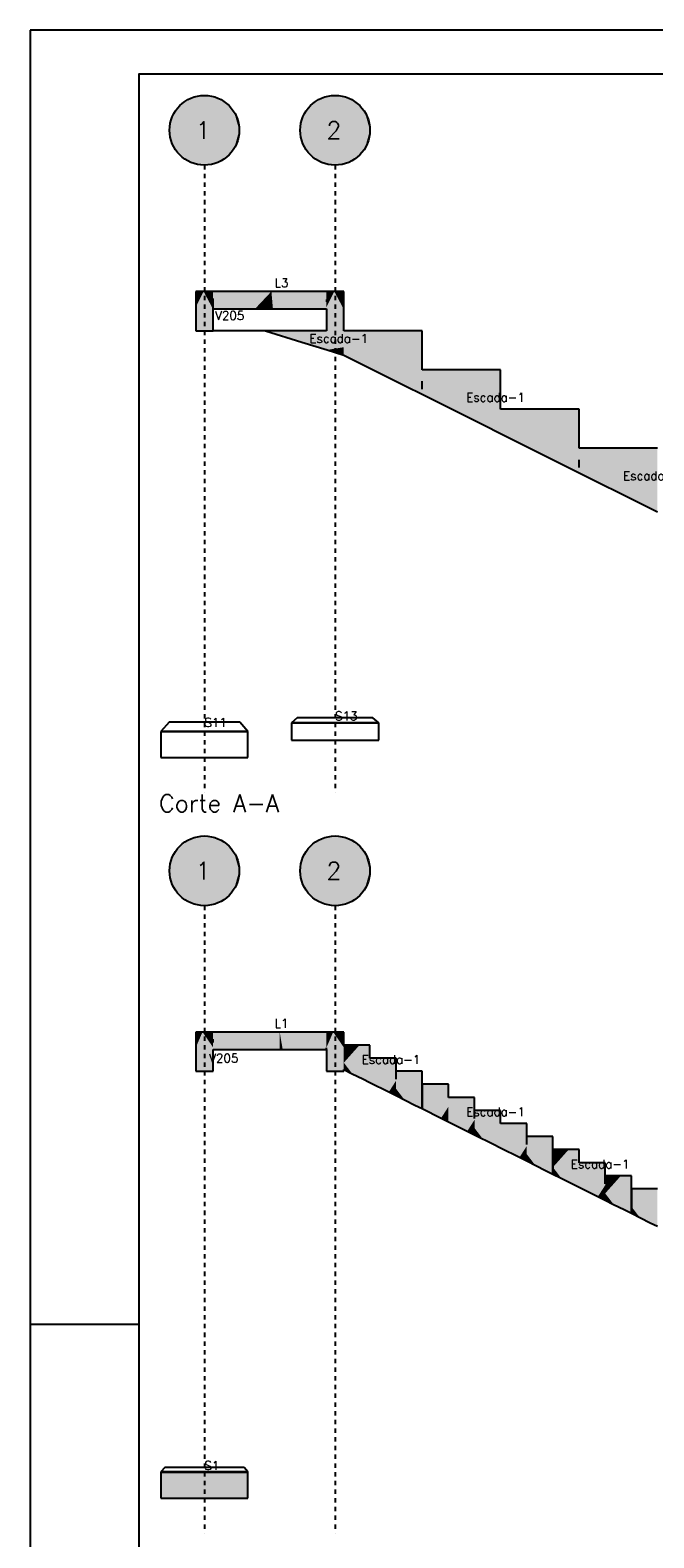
# Model space of a CAD drawing. Extents: x 0 to 84.1, y 0 to 59.4.
# Tile 2 of 5: x 0 to 14.3, y 24.8 to 59.4. Entities that reach past the tile are written whole.
import ezdxf

# ---------------------------------------------------------------- set-up
doc = ezdxf.new("R2010")
doc.units = 0
doc.header["$LTSCALE"] = 0.05
doc.header["$MEASUREMENT"] = 0
doc.linetypes.add('ESTILO_TQS_0004', pattern=[2, 0.5, -0.4, 0.1, -0.4, 0.1, -0.5])
for name, color, linetype in [('1', 1, 'CONTINUOUS'), ('2', 2, 'CONTINUOUS'), ('6', 6, 'CONTINUOUS'), ('9', 9, 'CONTINUOUS')]:
    doc.layers.add(name, color=color, linetype=linetype)
doc.styles.get("Standard").update_dxf_attribs({"font": 'ROMANS.SHX'})

msp = doc.modelspace()

# ---------------------------------------------------------------- linework, layer by layer
at = {"layer": '1', "linetype": 'ESTILO_TQS_0004'}
for p, q in [((4, 56.302), (4, 41.902)), ((7, 56.302), (7, 41.902)), ((4, 39.304), (4, 24.904)), ((7, 39.304), (7, 24.904))]:
    msp.add_line(p, q, dxfattribs=at)
at = {"layer": '2', "linetype": 'Continuous'}
for p, q in [((84.1, 59.4), (0, 59.4)), ((0, 59.4), (0, 0)), ((0, 29.7), (0.5, 29.7)), ((0.5, 29.7), (1.5, 29.7)), ((1.5, 29.7), (2.5, 29.7))]:
    msp.add_line(p, q, dxfattribs=at)
msp.add_lwpolyline([(83.1, 1), (2.5, 1), (2.5, 58.4), (83.1, 58.4), (83.1, 1)], dxfattribs=at)
for centre in [(4, 57.102), (7, 57.102), (4, 40.104), (7, 40.104)]:
    msp.add_circle(centre, 0.8, dxfattribs=at)
at = {"layer": '6', "linetype": 'Continuous'}
for p, q in [((3.982, 53.402), (3.8, 53.402)), ((3.8, 53.402), (3.8, 53.044)), ((4.2, 53.402), (3.982, 53.402)), ((5.538, 53.402), (4.2, 53.402)), ((6.8, 53.402), (5.538, 53.402)), ((6.982, 53.402), (6.8, 53.402)), ((7.2, 53.402), (6.982, 53.402)), ((7.2, 52.992), (7.2, 53.402)), ((3.8, 53.044), (3.8, 52.911)), ((4.2, 53.184), (4.2, 53.243)), ((4.2, 53.002), (4.2, 53.184)), ((4.2, 52.992), (4.2, 53.002)), ((4.2, 53.002), (5.16, 53.002)), ((4.2, 52.86), (4.2, 52.992)), ((5.16, 53.002), (5.538, 53.002)), ((5.538, 53.002), (5.573, 53.002)), ((5.573, 53.002), (6.8, 53.002)), ((6.8, 53.22), (6.8, 53.161)), ((6.8, 53.002), (6.8, 52.911)), ((7.2, 52.86), (7.2, 52.992)), ((3.8, 52.911), (3.8, 52.502)), ((4.2, 52.502), (4.2, 52.86)), ((6.8, 52.911), (6.8, 52.502)), ((7.2, 52.502), (7.2, 52.86)), ((3.8, 52.502), (3.982, 52.502)), ((3.982, 52.502), (4.141, 52.502)), ((4.141, 52.502), (4.2, 52.502)), ((6.8, 52.502), (4.2, 52.502)), ((5.4, 52.502), (6.24, 52.241)), ((8.04, 52.502), (7.2, 52.502)), ((8.419, 52.502), (8.04, 52.502)), ((9, 52.502), (8.419, 52.502)), ((9, 51.821), (9, 52.502)), ((6.24, 52.241), (6.821, 52.061)), ((6.821, 52.061), (7.2, 51.943)), ((7.2, 51.943), (8.621, 51.232)), ((9, 51.602), (9, 51.821)), ((9.84, 51.602), (9, 51.602)), ((10.219, 51.602), (9.84, 51.602)), ((10.8, 51.602), (10.219, 51.602)), ((10.8, 50.921), (10.8, 51.602)), ((8.621, 51.232), (9, 51.043)), ((9, 51.161), (9, 51.341)), ((9, 51.043), (10.421, 50.332)), ((10.8, 50.702), (10.8, 50.921)), ((11.64, 50.702), (10.8, 50.702)), ((12.019, 50.702), (11.64, 50.702)), ((12.6, 50.702), (12.019, 50.702)), ((12.6, 50.021), (12.6, 50.702)), ((10.421, 50.332), (10.8, 50.143)), ((10.8, 50.143), (12.221, 49.432)), ((12.6, 49.802), (12.6, 50.021)), ((13.44, 49.802), (12.6, 49.802)), ((12.6, 49.361), (12.6, 49.541)), ((13.819, 49.802), (13.44, 49.802)), ((14.4, 49.802), (13.819, 49.802)), ((12.221, 49.432), (12.6, 49.243)), ((12.6, 49.243), (14.021, 48.532)), ((14.021, 48.532), (14.4, 48.343)), ((6.132, 43.615), (6, 43.502)), ((6.245, 43.615), (6.132, 43.615)), ((7.868, 43.615), (6.245, 43.615)), ((8, 43.502), (7.868, 43.615)), ((3.189, 43.517), (3, 43.302)), ((3, 43.302), (3, 42.702)), ((5, 43.302), (3, 43.302)), ((3, 43.302), (5, 43.302)), ((3.351, 43.517), (3.189, 43.517)), ((4.811, 43.517), (3.351, 43.517)), ((5, 43.302), (4.811, 43.517)), ((5, 42.702), (5, 43.302)), ((6, 43.502), (6, 43.102)), ((8, 43.502), (6, 43.502)), ((6, 43.502), (8, 43.502)), ((8, 43.102), (8, 43.502)), ((6, 43.102), (8, 43.102)), ((3, 42.702), (5, 42.702)), ((3.956, 36.404), (3.8, 36.404)), ((3.8, 36.404), (3.8, 36.044)), ((4.2, 36.404), (3.956, 36.404)), ((5.728, 36.404), (4.2, 36.404)), ((6.8, 36.404), (5.728, 36.404)), ((6.956, 36.404), (6.8, 36.404)), ((7.2, 36.404), (6.956, 36.404)), ((7.2, 36.104), (7.2, 36.404)), ((3.8, 36.044), (3.8, 35.856)), ((4.2, 36.16), (4.2, 36.244)), ((4.2, 35.864), (4.2, 36.004)), ((4.2, 36.004), (5.186, 36.004)), ((5.186, 36.004), (5.728, 36.004)), ((5.728, 36.004), (5.797, 36.004)), ((5.797, 36.004), (6.8, 36.004)), ((6.8, 36.004), (6.8, 36.044)), ((6.8, 36.004), (6.8, 35.856)), ((7.8, 36.104), (7.2, 36.104)), ((7.8, 35.827), (7.8, 36.104)), ((3.8, 35.856), (3.8, 35.504)), ((4.2, 35.504), (4.2, 35.864)), ((6.8, 35.856), (6.8, 35.504)), ((7.8, 35.804), (7.8, 35.827)), ((7.993, 35.804), (7.8, 35.804)), ((8.16, 35.804), (7.993, 35.804)), ((8.4, 35.804), (8.16, 35.804)), ((8.4, 35.527), (8.4, 35.804)), ((3.8, 35.504), (3.956, 35.504)), ((3.956, 35.504), (4.116, 35.504)), ((4.116, 35.504), (4.2, 35.504)), ((6.8, 35.504), (6.956, 35.504)), ((6.956, 35.504), (7.116, 35.504)), ((7.116, 35.504), (7.2, 35.504)), ((7.2, 35.504), (7.2, 35.545)), ((7.2, 35.545), (7.393, 35.448)), ((7.393, 35.448), (7.633, 35.328)), ((7.633, 35.328), (7.8, 35.245)), ((8.4, 35.504), (8.4, 35.527)), ((8.4, 35.323), (8.4, 35.504)), ((8.593, 35.504), (8.4, 35.504)), ((8.76, 35.504), (8.593, 35.504)), ((9, 35.504), (8.76, 35.504)), ((9, 35.227), (9, 35.504)), ((7.8, 35.245), (8.233, 35.028)), ((8.233, 35.028), (8.4, 34.945)), ((9, 34.988), (9, 35.227)), ((9.193, 35.204), (9, 35.204)), ((9, 35.204), (9, 35.023)), ((9, 35.023), (9, 34.8)), ((9, 34.645), (9, 34.988)), ((9.36, 35.204), (9.193, 35.204)), ((9.6, 35.204), (9.36, 35.204)), ((9.6, 34.927), (9.6, 35.204)), ((8.4, 34.945), (8.833, 34.728)), ((8.833, 34.728), (9, 34.645)), ((9, 34.8), (9, 34.645)), ((9, 34.645), (9.433, 34.428)), ((9.6, 34.904), (9.6, 34.927)), ((9.793, 34.904), (9.6, 34.904)), ((9.96, 34.904), (9.793, 34.904)), ((10.2, 34.904), (9.96, 34.904)), ((10.2, 34.627), (10.2, 34.904)), ((10.2, 34.604), (10.2, 34.627)), ((9.433, 34.428), (9.6, 34.345)), ((9.6, 34.345), (10.033, 34.128)), ((10.2, 34.423), (10.2, 34.604)), ((10.393, 34.604), (10.2, 34.604)), ((10.56, 34.604), (10.393, 34.604)), ((10.8, 34.604), (10.56, 34.604)), ((10.8, 34.327), (10.8, 34.604)), ((10.8, 34.304), (10.8, 34.327)), ((10.993, 34.304), (10.8, 34.304)), ((11.16, 34.304), (10.993, 34.304)), ((11.4, 34.304), (11.16, 34.304)), ((11.4, 34.027), (11.4, 34.304)), ((10.033, 34.128), (10.2, 34.045)), ((10.2, 34.045), (10.633, 33.828)), ((11.4, 34.004), (11.4, 34.027)), ((11.4, 33.823), (11.4, 34.004)), ((11.593, 34.004), (11.4, 34.004)), ((11.76, 34.004), (11.593, 34.004)), ((12, 34.004), (11.76, 34.004)), ((12, 33.727), (12, 34.004)), ((10.633, 33.828), (10.8, 33.745)), ((10.8, 33.745), (11.233, 33.528)), ((12, 33.488), (12, 33.727)), ((12.6, 33.704), (12, 33.704)), ((12, 33.704), (12, 33.523)), ((12.6, 33.427), (12.6, 33.704)), ((11.233, 33.528), (11.4, 33.445)), ((11.4, 33.445), (11.833, 33.228)), ((11.833, 33.228), (12, 33.145)), ((12, 33.523), (12, 33.3)), ((12, 33.145), (12, 33.488)), ((12, 33.3), (12, 33.145)), ((12.6, 33.404), (12.6, 33.427)), ((12.793, 33.404), (12.6, 33.404)), ((12.96, 33.404), (12.793, 33.404)), ((13.2, 33.404), (12.96, 33.404)), ((13.2, 33.127), (13.2, 33.404)), ((12, 33.145), (12.193, 33.048)), ((12.193, 33.048), (12.433, 32.928)), ((12.433, 32.928), (12.6, 32.845)), ((13.2, 33.104), (13.2, 33.127)), ((13.2, 32.923), (13.2, 33.104)), ((13.8, 33.104), (13.2, 33.104)), ((13.8, 32.827), (13.8, 33.104)), ((12.6, 32.845), (13.033, 32.628)), ((13.033, 32.628), (13.2, 32.545)), ((13.2, 32.545), (13.393, 32.448)), ((13.8, 32.588), (13.8, 32.827)), ((13.993, 32.804), (13.8, 32.804)), ((13.8, 32.804), (13.8, 32.623)), ((13.8, 32.623), (13.8, 32.4)), ((13.8, 32.245), (13.8, 32.588)), ((14.16, 32.804), (13.993, 32.804)), ((14.4, 32.804), (14.16, 32.804)), ((13.393, 32.448), (13.633, 32.328)), ((13.633, 32.328), (13.8, 32.245)), ((13.8, 32.4), (13.8, 32.245)), ((13.8, 32.245), (14.233, 32.028)), ((14.233, 32.028), (14.4, 31.945)), ((3.002, 26.305), (3, 26.304)), ((3, 26.304), (5, 26.304)), ((3, 26.304), (3, 26.303)), ((3, 26.303), (3, 25.704)), ((3.003, 26.307), (3.002, 26.305)), ((3.088, 26.405), (3.003, 26.307)), ((4.994, 26.307), (3.003, 26.307)), ((3.164, 26.405), (3.088, 26.405)), ((4.912, 26.405), (3.164, 26.405)), ((4.997, 26.307), (4.912, 26.405)), ((4.997, 26.307), (4.994, 26.307)), ((5, 26.304), (4.997, 26.307)), ((5, 25.705), (5, 26.304)), ((5, 25.704), (5, 26.304)), ((3, 25.704), (4.997, 25.704)), ((4.997, 25.704), (5, 25.704)), ((5, 25.704), (5, 25.705))]:
    msp.add_line(p, q, dxfattribs=at)
at = {"layer": '9', "linetype": 'Continuous'}
for points in [[(4.8, 57.102), (3.632, 57.812), (3.539, 57.755)], [(4.8, 57.102), (3.732, 57.856), (3.632, 57.812)], [(4.8, 57.102), (3.837, 57.885), (3.732, 57.856)], [(4.8, 57.102), (3.945, 57.9), (3.837, 57.885)], [(4.8, 57.102), (4.055, 57.9), (3.945, 57.9)], [(4.8, 57.102), (4.163, 57.885), (4.055, 57.9)], [(4.8, 57.102), (4.268, 57.856), (4.163, 57.885)], [(4.8, 57.102), (4.368, 57.812), (4.268, 57.856)], [(4.8, 57.102), (4.461, 57.755), (4.368, 57.812)], [(7.8, 57.102), (6.632, 57.812), (6.539, 57.755)], [(7.8, 57.102), (6.732, 57.856), (6.632, 57.812)], [(7.8, 57.102), (6.837, 57.885), (6.732, 57.856)], [(7.8, 57.102), (6.945, 57.9), (6.837, 57.885)], [(7.8, 57.102), (7.055, 57.9), (6.945, 57.9)], [(7.8, 57.102), (7.163, 57.885), (7.055, 57.9)], [(7.8, 57.102), (7.268, 57.856), (7.163, 57.885)], [(7.8, 57.102), (7.368, 57.812), (7.268, 57.856)], [(7.8, 57.102), (7.461, 57.755), (7.368, 57.812)], [(4.8, 57.102), (3.317, 57.517), (3.266, 57.421)], [(4.8, 57.102), (3.379, 57.607), (3.317, 57.517)], [(4.8, 57.102), (3.454, 57.686), (3.379, 57.607)], [(4.8, 57.102), (3.539, 57.755), (3.454, 57.686)], [(4.8, 57.102), (4.546, 57.686), (4.461, 57.755)], [(4.8, 57.102), (4.621, 57.607), (4.546, 57.686)], [(4.8, 57.102), (4.684, 57.517), (4.621, 57.607)], [(4.8, 57.102), (4.734, 57.421), (4.684, 57.517)], [(7.8, 57.102), (6.317, 57.517), (6.266, 57.421)], [(7.8, 57.102), (6.379, 57.607), (6.317, 57.517)], [(7.8, 57.102), (6.454, 57.686), (6.379, 57.607)], [(7.8, 57.102), (6.539, 57.755), (6.454, 57.686)], [(7.8, 57.102), (7.546, 57.686), (7.461, 57.755)], [(7.8, 57.102), (7.621, 57.607), (7.546, 57.686)], [(7.8, 57.102), (7.684, 57.517), (7.621, 57.607)], [(7.8, 57.102), (7.734, 57.421), (7.684, 57.517)], [(4.8, 57.102), (3.208, 57.211), (3.2, 57.102)], [(4.8, 57.102), (3.2, 57.102), (3.208, 56.993)], [(4.8, 57.102), (3.23, 57.318), (3.208, 57.211)], [(4.8, 57.102), (3.208, 56.993), (3.23, 56.886)], [(4.8, 57.102), (3.266, 57.421), (3.23, 57.318)], [(4.8, 57.102), (3.23, 56.886), (3.266, 56.783)], [(4.8, 57.102), (3.266, 56.783), (3.317, 56.686)], [(4.8, 57.102), (3.317, 56.686), (3.379, 56.597)], [(4.8, 57.102), (3.379, 56.597), (3.454, 56.517)], [(4.8, 57.102), (3.454, 56.517), (3.539, 56.448)], [(4.8, 57.102), (3.539, 56.448), (3.632, 56.391)], [(4.8, 57.102), (3.632, 56.391), (3.732, 56.348)], [(4.8, 57.102), (3.732, 56.348), (3.837, 56.319)], [(4.8, 57.102), (3.837, 56.319), (3.945, 56.304)], [(4.8, 57.102), (3.945, 56.304), (4.055, 56.304)], [(4.8, 57.102), (4.055, 56.304), (4.163, 56.319)], [(4.8, 57.102), (4.163, 56.319), (4.268, 56.348)], [(4.8, 57.102), (4.268, 56.348), (4.368, 56.391)], [(4.8, 57.102), (4.368, 56.391), (4.461, 56.448)], [(4.8, 57.102), (4.461, 56.448), (4.546, 56.517)], [(4.8, 57.102), (4.546, 56.517), (4.621, 56.597)], [(4.8, 57.102), (4.621, 56.597), (4.684, 56.686)], [(4.8, 57.102), (4.684, 56.686), (4.734, 56.783)], [(4.8, 57.102), (4.77, 57.318), (4.734, 57.421)], [(4.8, 57.102), (4.734, 56.783), (4.77, 56.886)], [(4.8, 57.102), (4.793, 57.211), (4.77, 57.318)], [(4.8, 57.102), (4.77, 56.886), (4.793, 56.993)], [(4.8, 57.102), (4.793, 56.993), (4.8, 57.102)], [(7.8, 57.102), (6.208, 57.211), (6.2, 57.102)], [(7.8, 57.102), (6.2, 57.102), (6.208, 56.993)], [(7.8, 57.102), (6.23, 57.318), (6.208, 57.211)], [(7.8, 57.102), (6.208, 56.993), (6.23, 56.886)], [(7.8, 57.102), (6.266, 57.421), (6.23, 57.318)], [(7.8, 57.102), (6.23, 56.886), (6.266, 56.783)], [(7.8, 57.102), (6.266, 56.783), (6.317, 56.686)], [(7.8, 57.102), (6.317, 56.686), (6.379, 56.597)], [(7.8, 57.102), (6.379, 56.597), (6.454, 56.517)], [(7.8, 57.102), (6.454, 56.517), (6.539, 56.448)], [(7.8, 57.102), (6.539, 56.448), (6.632, 56.391)], [(7.8, 57.102), (6.632, 56.391), (6.732, 56.348)], [(7.8, 57.102), (6.732, 56.348), (6.837, 56.319)], [(7.8, 57.102), (6.837, 56.319), (6.945, 56.304)], [(7.8, 57.102), (6.945, 56.304), (7.055, 56.304)], [(7.8, 57.102), (7.055, 56.304), (7.163, 56.319)], [(7.8, 57.102), (7.163, 56.319), (7.268, 56.348)], [(7.8, 57.102), (7.268, 56.348), (7.368, 56.391)], [(7.8, 57.102), (7.368, 56.391), (7.461, 56.448)], [(7.8, 57.102), (7.461, 56.448), (7.546, 56.517)], [(7.8, 57.102), (7.546, 56.517), (7.621, 56.597)], [(7.8, 57.102), (7.621, 56.597), (7.684, 56.686)], [(7.8, 57.102), (7.684, 56.686), (7.734, 56.783)], [(7.8, 57.102), (7.77, 57.318), (7.734, 57.421)], [(7.8, 57.102), (7.734, 56.783), (7.77, 56.886)], [(7.8, 57.102), (7.793, 57.211), (7.77, 57.318)], [(7.8, 57.102), (7.77, 56.886), (7.793, 56.993)], [(7.8, 57.102), (7.793, 56.993), (7.8, 57.102)], [(3.982, 53.402), (3.8, 53.402), (3.8, 53.044)], [(3.982, 53.402), (3.8, 53.044), (3.8, 52.911)], [(3.982, 53.402), (3.8, 52.911), (3.8, 52.502)], [(3.982, 53.402), (3.8, 52.502), (3.982, 52.502)], [(3.982, 53.402), (3.982, 52.502), (4.141, 52.502)], [(3.982, 53.402), (4.141, 52.502), (4.2, 52.502)], [(3.982, 53.402), (4.2, 52.502), (4.2, 52.86)], [(3.982, 53.402), (4.2, 52.86), (4.2, 52.992)], [(3.982, 53.402), (4.2, 52.992), (4.2, 53.402)], [(3.982, 53.402), (4.2, 53.402), (4.041, 53.402)], [(3.982, 53.402), (4.041, 53.402), (3.982, 53.402)], [(5.538, 53.402), (4.561, 53.402), (4.2, 53.402)], [(5.538, 53.402), (4.2, 53.402), (4.2, 53.243)], [(5.538, 53.402), (4.2, 53.243), (4.2, 53.184)], [(5.538, 53.402), (4.2, 53.184), (4.2, 53.002)], [(5.538, 53.402), (4.2, 53.002), (5.16, 53.002)], [(5.538, 53.402), (5.16, 53.002), (5.538, 53.002)], [(5.538, 53.402), (5.538, 53.002), (5.573, 53.002)], [(5.538, 53.402), (5.573, 53.002), (6.8, 53.002)], [(5.538, 53.402), (6.8, 53.002), (6.8, 53.161)], [(5.538, 53.402), (6.8, 53.161), (6.8, 53.22)], [(5.538, 53.402), (6.8, 53.22), (6.8, 53.402)], [(5.538, 53.402), (6.8, 53.402), (5.573, 53.402)], [(5.538, 53.402), (5.573, 53.402), (5.538, 53.402)], [(6.982, 53.402), (6.8, 53.402), (6.8, 53.044)], [(6.982, 53.402), (6.8, 53.044), (6.8, 52.911)], [(6.982, 53.402), (6.8, 52.911), (6.8, 52.502)], [(6.982, 53.402), (6.8, 52.502), (6.982, 52.502)], [(6.982, 53.402), (6.982, 52.502), (7.141, 52.502)], [(6.982, 53.402), (7.141, 52.502), (7.2, 52.502)], [(6.982, 53.402), (7.2, 52.502), (7.2, 52.86)], [(6.982, 53.402), (7.2, 52.86), (7.2, 52.992)], [(6.982, 53.402), (7.2, 52.992), (7.2, 53.402)], [(6.982, 53.402), (7.2, 53.402), (7.041, 53.402)], [(6.982, 53.402), (7.041, 53.402), (6.982, 53.402)], [(7.2, 52.123), (6.24, 52.502), (5.4, 52.502)], [(7.2, 52.123), (5.4, 52.502), (6.24, 52.241)], [(7.2, 52.123), (6.619, 52.502), (6.24, 52.502)], [(7.2, 52.123), (7.2, 52.502), (6.619, 52.502)], [(7.2, 52.123), (7.2, 52.241), (7.2, 52.502)], [(8.621, 51.232), (8.04, 52.502), (7.2, 52.502)], [(8.621, 51.232), (7.2, 52.502), (7.2, 52.241)], [(8.621, 51.232), (8.419, 52.502), (8.04, 52.502)], [(8.621, 51.232), (9, 52.502), (8.419, 52.502)], [(8.621, 51.232), (9, 51.821), (9, 52.502)], [(7.2, 52.123), (6.24, 52.241), (6.821, 52.061)], [(7.2, 52.123), (6.821, 52.061), (7.2, 51.943)], [(8.621, 51.232), (7.2, 52.241), (7.2, 52.061)], [(7.2, 52.123), (7.2, 51.943), (7.2, 52.123)], [(8.621, 51.232), (7.2, 52.061), (7.2, 51.943)], [(8.621, 51.232), (7.2, 51.943), (8.04, 51.523)], [(8.621, 51.232), (9, 51.514), (9, 51.821)], [(10.421, 50.332), (9.84, 51.602), (9, 51.602)], [(10.421, 50.332), (9, 51.602), (9, 51.341)], [(10.421, 50.332), (10.219, 51.602), (9.84, 51.602)], [(10.421, 50.332), (10.8, 51.602), (10.219, 51.602)], [(10.421, 50.332), (10.8, 50.921), (10.8, 51.602)], [(8.621, 51.232), (8.04, 51.523), (8.621, 51.232)], [(8.621, 51.232), (9, 51.043), (9, 51.514)], [(10.421, 50.332), (9, 51.341), (9, 51.161)], [(10.421, 50.332), (9, 51.161), (9, 51.043)], [(10.421, 50.332), (9, 51.043), (9.84, 50.623)], [(10.421, 50.332), (10.8, 50.614), (10.8, 50.921)], [(10.421, 50.332), (9.84, 50.623), (10.421, 50.332)], [(10.421, 50.332), (10.8, 50.143), (10.8, 50.614)], [(12.221, 49.432), (11.64, 50.702), (10.8, 50.702)], [(12.221, 49.432), (10.8, 50.702), (10.8, 50.441)], [(12.221, 49.432), (12.019, 50.702), (11.64, 50.702)], [(12.221, 49.432), (12.6, 50.702), (12.019, 50.702)], [(12.221, 49.432), (12.6, 50.021), (12.6, 50.702)], [(12.221, 49.432), (10.8, 50.441), (10.8, 50.261)], [(12.221, 49.432), (10.8, 50.261), (10.8, 50.143)], [(12.221, 49.432), (10.8, 50.143), (11.64, 49.723)], [(12.221, 49.432), (12.6, 49.714), (12.6, 50.021)], [(12.221, 49.432), (11.64, 49.723), (12.221, 49.432)], [(12.221, 49.432), (12.6, 49.243), (12.6, 49.714)], [(13.44, 49.802), (12.6, 49.802), (13.44, 48.823)], [(13.44, 48.823), (12.6, 49.802), (12.6, 49.541)], [(13.44, 48.823), (12.6, 49.541), (12.6, 49.361)], [(13.44, 49.802), (13.44, 48.823), (14.021, 48.532)], [(13.44, 49.802), (14.021, 48.532), (13.819, 49.802)], [(14.4, 49.802), (13.819, 49.802), (14.021, 48.532)], [(14.4, 49.802), (14.021, 48.532), (14.4, 48.343)], [(13.44, 48.823), (12.6, 49.361), (12.6, 49.243)], [(4.8, 40.104), (3.732, 40.857), (3.632, 40.814)], [(4.8, 40.104), (3.837, 40.887), (3.732, 40.857)], [(4.8, 40.104), (3.945, 40.902), (3.837, 40.887)], [(4.8, 40.104), (4.055, 40.902), (3.945, 40.902)], [(4.8, 40.104), (4.163, 40.887), (4.055, 40.902)], [(4.8, 40.104), (4.268, 40.857), (4.163, 40.887)], [(4.8, 40.104), (4.368, 40.814), (4.268, 40.857)], [(7.8, 40.104), (6.732, 40.857), (6.632, 40.814)], [(7.8, 40.104), (6.837, 40.887), (6.732, 40.857)], [(7.8, 40.104), (6.945, 40.902), (6.837, 40.887)], [(7.8, 40.104), (7.055, 40.902), (6.945, 40.902)], [(7.8, 40.104), (7.163, 40.887), (7.055, 40.902)], [(7.8, 40.104), (7.268, 40.857), (7.163, 40.887)], [(7.8, 40.104), (7.368, 40.814), (7.268, 40.857)], [(4.8, 40.104), (3.316, 40.519), (3.266, 40.422)], [(4.8, 40.104), (3.379, 40.608), (3.316, 40.519)], [(4.8, 40.104), (3.454, 40.688), (3.379, 40.608)], [(4.8, 40.104), (3.539, 40.757), (3.454, 40.688)], [(4.8, 40.104), (3.632, 40.814), (3.539, 40.757)], [(4.8, 40.104), (4.461, 40.757), (4.368, 40.814)], [(4.8, 40.104), (4.546, 40.688), (4.461, 40.757)], [(4.8, 40.104), (4.621, 40.608), (4.546, 40.688)], [(4.8, 40.104), (4.683, 40.519), (4.621, 40.608)], [(4.8, 40.104), (4.734, 40.422), (4.683, 40.519)], [(7.8, 40.104), (6.316, 40.519), (6.266, 40.422)], [(7.8, 40.104), (6.379, 40.608), (6.316, 40.519)], [(7.8, 40.104), (6.454, 40.688), (6.379, 40.608)], [(7.8, 40.104), (6.539, 40.757), (6.454, 40.688)], [(7.8, 40.104), (6.632, 40.814), (6.539, 40.757)], [(7.8, 40.104), (7.461, 40.757), (7.368, 40.814)], [(7.8, 40.104), (7.546, 40.688), (7.461, 40.757)], [(7.8, 40.104), (7.621, 40.608), (7.546, 40.688)], [(7.8, 40.104), (7.683, 40.519), (7.621, 40.608)], [(7.8, 40.104), (7.734, 40.422), (7.683, 40.519)], [(4.8, 40.104), (3.207, 40.213), (3.2, 40.104)], [(4.8, 40.104), (3.23, 40.319), (3.207, 40.213)], [(4.8, 40.104), (3.266, 40.422), (3.23, 40.319)], [(4.8, 40.104), (4.77, 40.319), (4.734, 40.422)], [(4.8, 40.104), (4.792, 40.213), (4.77, 40.319)], [(7.8, 40.104), (6.207, 40.213), (6.2, 40.104)], [(7.8, 40.104), (6.23, 40.319), (6.207, 40.213)], [(7.8, 40.104), (6.266, 40.422), (6.23, 40.319)], [(7.8, 40.104), (7.77, 40.319), (7.734, 40.422)], [(7.8, 40.104), (7.792, 40.213), (7.77, 40.319)], [(4.8, 40.104), (3.2, 40.104), (3.207, 39.995)], [(4.8, 40.104), (3.207, 39.995), (3.23, 39.888)], [(4.8, 40.104), (3.23, 39.888), (3.266, 39.785)], [(4.8, 40.104), (3.266, 39.785), (3.316, 39.688)], [(4.8, 40.104), (3.316, 39.688), (3.379, 39.599)], [(4.8, 40.104), (3.379, 39.599), (3.454, 39.519)], [(4.8, 40.104), (3.454, 39.519), (3.539, 39.45)], [(4.8, 40.104), (3.539, 39.45), (3.632, 39.393)], [(4.8, 40.104), (3.632, 39.393), (3.732, 39.35)], [(4.8, 40.104), (3.732, 39.35), (3.837, 39.32)], [(4.8, 40.104), (3.837, 39.32), (3.945, 39.305)], [(4.8, 40.104), (3.945, 39.305), (4.055, 39.305)], [(4.8, 40.104), (4.055, 39.305), (4.163, 39.32)], [(4.8, 40.104), (4.163, 39.32), (4.268, 39.35)], [(4.8, 40.104), (4.268, 39.35), (4.368, 39.393)], [(4.8, 40.104), (4.368, 39.393), (4.461, 39.45)], [(4.8, 40.104), (4.461, 39.45), (4.546, 39.519)], [(4.8, 40.104), (4.546, 39.519), (4.621, 39.599)], [(4.8, 40.104), (4.621, 39.599), (4.683, 39.688)], [(4.8, 40.104), (4.683, 39.688), (4.734, 39.785)], [(4.8, 40.104), (4.734, 39.785), (4.77, 39.888)], [(4.8, 40.104), (4.77, 39.888), (4.792, 39.995)], [(4.8, 40.104), (4.792, 39.995), (4.8, 40.104)], [(7.8, 40.104), (6.2, 40.104), (6.207, 39.995)], [(7.8, 40.104), (6.207, 39.995), (6.23, 39.888)], [(7.8, 40.104), (6.23, 39.888), (6.266, 39.785)], [(7.8, 40.104), (6.266, 39.785), (6.316, 39.688)], [(7.8, 40.104), (6.316, 39.688), (6.379, 39.599)], [(7.8, 40.104), (6.379, 39.599), (6.454, 39.519)], [(7.8, 40.104), (6.454, 39.519), (6.539, 39.45)], [(7.8, 40.104), (6.539, 39.45), (6.632, 39.393)], [(7.8, 40.104), (6.632, 39.393), (6.732, 39.35)], [(7.8, 40.104), (6.732, 39.35), (6.837, 39.32)], [(7.8, 40.104), (6.837, 39.32), (6.945, 39.305)], [(7.8, 40.104), (6.945, 39.305), (7.055, 39.305)], [(7.8, 40.104), (7.055, 39.305), (7.163, 39.32)], [(7.8, 40.104), (7.163, 39.32), (7.268, 39.35)], [(7.8, 40.104), (7.268, 39.35), (7.368, 39.393)], [(7.8, 40.104), (7.368, 39.393), (7.461, 39.45)], [(7.8, 40.104), (7.461, 39.45), (7.546, 39.519)], [(7.8, 40.104), (7.546, 39.519), (7.621, 39.599)], [(7.8, 40.104), (7.621, 39.599), (7.683, 39.688)], [(7.8, 40.104), (7.683, 39.688), (7.734, 39.785)], [(7.8, 40.104), (7.734, 39.785), (7.77, 39.888)], [(7.8, 40.104), (7.77, 39.888), (7.792, 39.995)], [(7.8, 40.104), (7.792, 39.995), (7.8, 40.104)], [(3.956, 36.404), (3.8, 36.404), (3.8, 36.044)], [(3.956, 36.404), (3.8, 36.044), (3.8, 35.856)], [(3.956, 36.404), (3.8, 35.856), (3.8, 35.504)], [(3.956, 36.404), (3.8, 35.504), (3.956, 35.504)], [(3.956, 36.404), (3.956, 35.504), (4.116, 35.504)], [(3.956, 36.404), (4.116, 35.504), (4.2, 35.504)], [(3.956, 36.404), (4.2, 35.504), (4.2, 35.864)], [(3.956, 36.404), (4.2, 35.864), (4.2, 36.051)], [(3.956, 36.404), (4.2, 36.051), (4.2, 36.404)], [(3.956, 36.404), (4.2, 36.404), (4.04, 36.404)], [(3.956, 36.404), (4.04, 36.404), (3.956, 36.404)], [(5.728, 36.404), (4.724, 36.404), (4.2, 36.404)], [(5.728, 36.404), (4.2, 36.404), (4.2, 36.244)], [(5.728, 36.404), (4.2, 36.244), (4.2, 36.16)], [(5.728, 36.404), (4.2, 36.16), (4.2, 36.004)], [(5.728, 36.404), (4.2, 36.004), (5.186, 36.004)], [(5.728, 36.404), (5.186, 36.004), (5.728, 36.004)], [(5.728, 36.404), (5.728, 36.004), (5.797, 36.004)], [(5.728, 36.404), (5.797, 36.004), (6.8, 36.004)], [(5.728, 36.404), (6.8, 36.004), (6.8, 36.164)], [(5.728, 36.404), (6.8, 36.164), (6.8, 36.247)], [(5.728, 36.404), (6.8, 36.247), (6.8, 36.404)], [(5.728, 36.404), (6.8, 36.404), (5.797, 36.404)], [(5.728, 36.404), (5.797, 36.404), (5.728, 36.404)], [(6.956, 36.404), (6.8, 36.404), (6.8, 36.044)], [(6.956, 36.404), (6.8, 36.044), (6.8, 35.856)], [(6.956, 36.404), (6.8, 35.856), (6.8, 35.504)], [(6.956, 36.404), (6.8, 35.504), (6.956, 35.504)], [(6.956, 36.404), (6.956, 35.504), (7.116, 35.504)], [(6.956, 36.404), (7.116, 35.504), (7.2, 35.504)], [(6.956, 36.404), (7.2, 35.504), (7.2, 35.864)], [(6.956, 36.404), (7.2, 35.864), (7.2, 36.051)], [(6.956, 36.404), (7.2, 36.051), (7.2, 36.404)], [(6.956, 36.404), (7.2, 36.404), (7.04, 36.404)], [(6.956, 36.404), (7.04, 36.404), (6.956, 36.404)], [(7.2, 35.7), (7.8, 35.827), (7.8, 36.104)], [(7.2, 35.7), (7.8, 36.104), (7.56, 36.104)], [(7.2, 35.7), (7.56, 36.104), (7.393, 36.104)], [(7.2, 35.7), (7.393, 36.104), (7.2, 36.104)], [(7.2, 35.7), (7.2, 36.104), (7.2, 35.923)], [(7.2, 35.7), (7.2, 35.923), (7.2, 35.7)], [(7.2, 35.7), (7.8, 35.588), (7.8, 35.827)], [(7.2, 35.7), (7.2, 35.545), (7.393, 35.448)], [(7.2, 35.7), (7.393, 35.448), (7.633, 35.328)], [(7.2, 35.7), (7.633, 35.328), (7.8, 35.245)], [(7.2, 35.7), (7.8, 35.245), (7.8, 35.588)], [(8.233, 35.028), (7.993, 35.804), (7.8, 35.804)], [(8.233, 35.028), (7.8, 35.804), (7.8, 35.623)], [(8.233, 35.028), (8.16, 35.804), (7.993, 35.804)], [(8.233, 35.028), (8.4, 35.804), (8.16, 35.804)], [(8.233, 35.028), (8.4, 35.527), (8.4, 35.804)], [(8.233, 35.028), (7.8, 35.623), (7.8, 35.4)], [(8.233, 35.028), (7.8, 35.4), (7.8, 35.245)], [(8.233, 35.028), (8.4, 35.288), (8.4, 35.527)], [(8.593, 35.504), (8.4, 35.504), (8.593, 34.848)], [(8.593, 34.848), (8.4, 35.504), (8.4, 35.323)], [(8.593, 34.848), (8.4, 35.323), (8.4, 35.1)], [(8.593, 35.504), (8.593, 34.848), (8.833, 34.728)], [(8.593, 35.504), (8.833, 34.728), (8.76, 35.504)], [(9, 35.504), (8.76, 35.504), (8.833, 34.728)], [(9, 35.504), (8.833, 34.728), (9, 34.645)], [(9, 35.504), (9, 34.645), (9, 34.988)], [(9, 35.504), (9, 34.988), (9, 35.227)], [(8.233, 35.028), (7.8, 35.245), (7.993, 35.148)], [(8.233, 35.028), (7.993, 35.148), (8.233, 35.028)], [(8.233, 35.028), (8.4, 34.945), (8.4, 35.288)], [(8.593, 34.848), (8.4, 35.1), (8.4, 34.945)], [(9.433, 34.428), (9.193, 35.204), (9, 35.204)], [(9.433, 34.428), (9, 35.204), (9, 35.023)], [(9.433, 34.428), (9, 35.023), (9, 34.8)], [(9.433, 34.428), (9.36, 35.204), (9.193, 35.204)], [(9.433, 34.428), (9.6, 35.204), (9.36, 35.204)], [(9.433, 34.428), (9.6, 34.927), (9.6, 35.204)], [(9.433, 34.428), (9, 34.8), (9, 34.645)], [(9.433, 34.428), (9, 34.645), (9.193, 34.548)], [(9.433, 34.428), (9.6, 34.688), (9.6, 34.927)], [(9.433, 34.428), (9.6, 34.345), (9.6, 34.688)], [(10.033, 34.128), (9.793, 34.904), (9.6, 34.904)], [(10.033, 34.128), (9.6, 34.904), (9.6, 34.723)], [(10.033, 34.128), (9.6, 34.723), (9.6, 34.5)], [(10.033, 34.128), (9.96, 34.904), (9.793, 34.904)], [(10.033, 34.128), (10.2, 34.904), (9.96, 34.904)], [(10.033, 34.128), (10.2, 34.627), (10.2, 34.904)], [(10.033, 34.128), (10.2, 34.388), (10.2, 34.627)], [(9.433, 34.428), (9.193, 34.548), (9.433, 34.428)], [(10.033, 34.128), (9.6, 34.5), (9.6, 34.345)], [(10.033, 34.128), (9.6, 34.345), (9.793, 34.248)], [(10.033, 34.128), (10.2, 34.045), (10.2, 34.388)], [(10.393, 34.604), (10.2, 34.604), (10.393, 33.948)], [(10.393, 33.948), (10.2, 34.604), (10.2, 34.423)], [(10.393, 33.948), (10.2, 34.423), (10.2, 34.2)], [(10.393, 34.604), (10.393, 33.948), (10.633, 33.828)], [(10.393, 34.604), (10.633, 33.828), (10.56, 34.604)], [(10.8, 34.604), (10.56, 34.604), (10.633, 33.828)], [(10.8, 34.604), (10.633, 33.828), (10.8, 33.745)], [(10.8, 34.604), (10.8, 33.745), (10.8, 34.088)], [(10.8, 34.604), (10.8, 34.088), (10.8, 34.327)], [(11.233, 33.528), (10.993, 34.304), (10.8, 34.304)], [(11.233, 33.528), (10.8, 34.304), (10.8, 34.123)], [(11.233, 33.528), (11.16, 34.304), (10.993, 34.304)], [(11.233, 33.528), (11.4, 34.304), (11.16, 34.304)], [(11.233, 33.528), (11.4, 34.027), (11.4, 34.304)], [(10.033, 34.128), (9.793, 34.248), (10.033, 34.128)], [(10.393, 33.948), (10.2, 34.2), (10.2, 34.045)], [(11.233, 33.528), (10.8, 34.123), (10.8, 33.9)], [(11.233, 33.528), (11.4, 33.788), (11.4, 34.027)], [(11.593, 34.004), (11.4, 34.004), (11.593, 33.348)], [(11.593, 33.348), (11.4, 34.004), (11.4, 33.823)], [(11.593, 34.004), (11.593, 33.348), (11.833, 33.228)], [(11.593, 34.004), (11.833, 33.228), (11.76, 34.004)], [(12, 34.004), (11.76, 34.004), (11.833, 33.228)], [(12, 34.004), (11.833, 33.228), (12, 33.145)], [(12, 34.004), (12, 33.145), (12, 33.488)], [(12, 34.004), (12, 33.488), (12, 33.727)], [(11.233, 33.528), (10.8, 33.9), (10.8, 33.745)], [(11.233, 33.528), (10.8, 33.745), (10.993, 33.648)], [(11.233, 33.528), (10.993, 33.648), (11.233, 33.528)], [(11.233, 33.528), (11.4, 33.445), (11.4, 33.788)], [(11.593, 33.348), (11.4, 33.823), (11.4, 33.6)], [(11.593, 33.348), (11.4, 33.6), (11.4, 33.445)], [(12, 33.3), (12.6, 33.427), (12.6, 33.704)], [(12, 33.3), (12.6, 33.704), (12.36, 33.704)], [(12, 33.3), (12.36, 33.704), (12.193, 33.704)], [(12, 33.3), (12.193, 33.704), (12, 33.704)], [(12, 33.3), (12, 33.704), (12, 33.523)], [(12, 33.3), (12, 33.523), (12, 33.3)], [(12, 33.3), (12.6, 33.188), (12.6, 33.427)], [(12, 33.3), (12, 33.145), (12.193, 33.048)], [(12, 33.3), (12.193, 33.048), (12.433, 32.928)], [(12, 33.3), (12.433, 32.928), (12.6, 32.845)], [(12, 33.3), (12.6, 32.845), (12.6, 33.188)], [(13.033, 32.628), (12.793, 33.404), (12.6, 33.404)], [(13.033, 32.628), (12.6, 33.404), (12.6, 33.223)], [(13.033, 32.628), (12.6, 33.223), (12.6, 33)], [(13.033, 32.628), (12.96, 33.404), (12.793, 33.404)], [(13.033, 32.628), (13.2, 33.404), (12.96, 33.404)], [(13.033, 32.628), (13.2, 33.127), (13.2, 33.404)], [(13.033, 32.628), (12.6, 33), (12.6, 32.845)], [(13.033, 32.628), (13.2, 32.888), (13.2, 33.127)], [(13.033, 32.628), (13.2, 32.545), (13.2, 32.888)], [(13.2, 32.7), (13.8, 32.827), (13.8, 33.104)], [(13.2, 32.7), (13.8, 33.104), (13.56, 33.104)], [(13.2, 32.7), (13.56, 33.104), (13.393, 33.104)], [(13.2, 32.7), (13.393, 33.104), (13.2, 33.104)], [(13.2, 32.7), (13.2, 33.104), (13.2, 32.923)], [(13.2, 32.7), (13.2, 32.923), (13.2, 32.7)], [(13.033, 32.628), (12.6, 32.845), (12.793, 32.748)], [(13.033, 32.628), (12.793, 32.748), (13.033, 32.628)], [(13.2, 32.7), (13.8, 32.588), (13.8, 32.827)], [(13.2, 32.7), (13.2, 32.545), (13.393, 32.448)], [(13.2, 32.7), (13.393, 32.448), (13.633, 32.328)], [(13.2, 32.7), (13.633, 32.328), (13.8, 32.245)], [(13.2, 32.7), (13.8, 32.245), (13.8, 32.588)], [(13.993, 32.804), (13.8, 32.804), (13.993, 32.148)], [(13.993, 32.148), (13.8, 32.804), (13.8, 32.623)], [(13.993, 32.148), (13.8, 32.623), (13.8, 32.4)], [(13.993, 32.804), (13.993, 32.148), (14.233, 32.028)], [(13.993, 32.804), (14.233, 32.028), (14.16, 32.804)], [(14.4, 32.804), (14.16, 32.804), (14.233, 32.028)], [(14.4, 32.804), (14.233, 32.028), (14.4, 31.945)], [(13.993, 32.148), (13.8, 32.4), (13.8, 32.245)], [(5, 26.304), (3.002, 26.305), (3, 26.304)], [(3, 26.303), (5, 25.704), (5, 26.304)], [(3, 26.303), (5, 26.304), (4.997, 26.304)], [(3, 26.303), (4.997, 26.304), (3, 26.303)], [(5, 26.304), (3, 26.304), (4.997, 26.304)], [(3, 26.303), (3, 25.704), (4.997, 25.704)], [(3, 26.303), (4.997, 25.704), (5, 25.704)], [(3, 26.303), (5, 25.704), (5, 25.704)], [(5, 26.304), (3.003, 26.307), (3.002, 26.305)], [(5, 26.304), (4.994, 26.307), (3.003, 26.307)], [(5, 26.304), (4.997, 26.307), (4.994, 26.307)], [(5, 26.304), (4.997, 26.304), (5, 26.304)]]:
    msp.add_solid(points, dxfattribs=at)

# ---------------------------------------------------------------- texts
at = {"layer": '1', "linetype": 'Continuous'}
for s, height, p in [('L3', 0.2, (5.611, 53.502)), ('V205', 0.2, (4.247, 52.749)), ('Escada-1', 0.2, (6.411, 52.222)), ('Escada-1', 0.2, (10.011, 50.872)), ('Escada-1', 0.2, (13.611, 49.072)), ('S11', 0.2, (4, 43.41)), ('S13', 0.2, (7, 43.558)), ('Corte A-A', 0.4, (2.958, 41.454)), ('L1', 0.2, (5.611, 36.504)), ('V205', 0.2, (4.111, 35.704)), ('Escada-1', 0.2, (7.611, 35.674)), ('Escada-1', 0.2, (10.011, 34.474)), ('Escada-1', 0.2, (12.411, 33.274)), ('S1', 0.2, (4, 26.354))]:
    msp.add_text(s, height=height, dxfattribs=at).set_placement(p)
at = {"layer": '6', "linetype": 'Continuous'}
for s, p in [('1', (3.8, 56.902)), ('2', (6.8, 56.902)), ('1', (3.8, 39.904)), ('2', (6.8, 39.904))]:
    msp.add_text(s, height=0.4, dxfattribs=at).set_placement(p)

doc.saveas('drawing.dxf')
